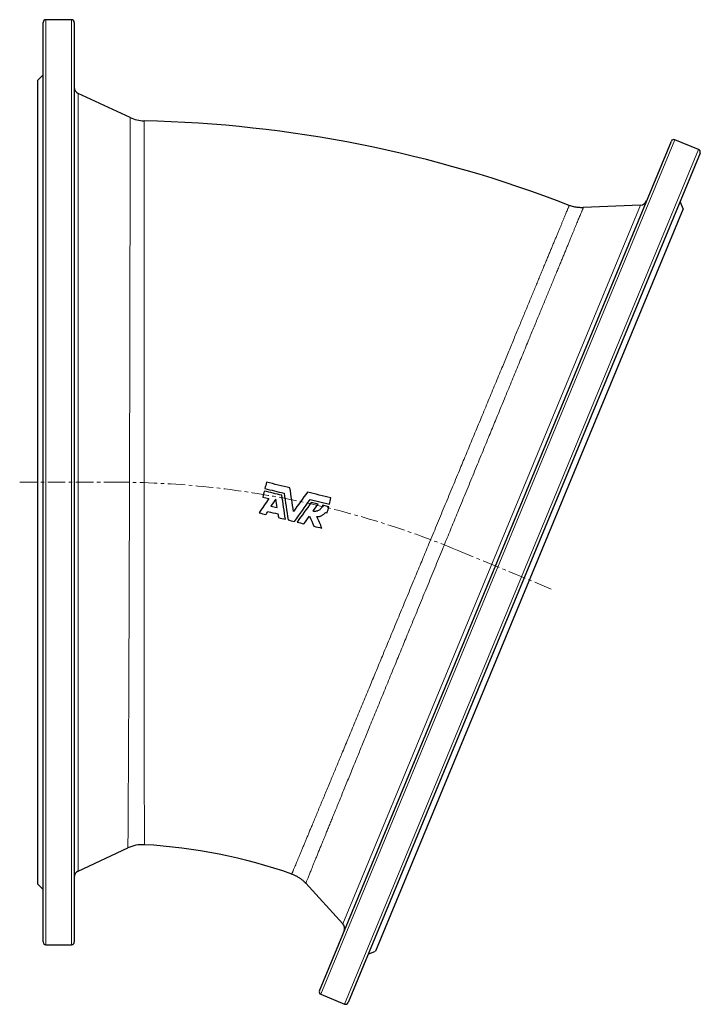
# Model space of a CAD drawing. Header units: millimetres. Extents: x 218 to 1676, y 119 to 1821.
# Tile 3 of 4: x 221 to 714, y 1085 to 1798. Entities that reach past the tile are written whole.
import ezdxf

# ---------------------------------------------------------------- set-up
doc = ezdxf.new("R2010")
doc.units = ezdxf.units.MM
doc.linetypes.add('CENTERX2', pattern=[20.32, 12.7, -2.54, 2.54, -2.54])
doc.layers.add('FORMAT', color=7, linetype='Continuous')

msp = doc.modelspace()

# ---------------------------------------------------------------- linework, layer by layer
at = {"color": 7, "linetype": 'Continuous', "lineweight": 25}
for p, q in [((258.88, 1798.17), (240.38, 1798.17)), ((238.38, 1130.17), (238.38, 1796.17)), ((260.88, 1796.17), (260.88, 1130.17)), ((238.38, 1758.17), (234.38, 1754.17)), ((234.38, 1754.17), (234.38, 1172.17)), ((301.41, 1727.28), (263.76, 1744.83)), ((301.4, 1727.26), (301.4, 1727.26)), ((311.4, 1724.92), (311.4, 1724.92)), ((438.38, 1094.87), (693.25, 1710.17)), ((712.95, 1704.17), (695.86, 1711.25)), ((714.03, 1701.56), (459.17, 1086.26)), ((670.93, 1663.84), (629.44, 1662.03)), ((701.66, 1661.23), (699.49, 1666.45)), ((701.66, 1661.23), (478.93, 1123.53)), ((397.45, 1452.35), (401.82, 1451.29)), ((431.77, 1450.6), (445.6, 1447.24)), ((437.51, 1447.32), (432.53, 1448.53)), ((403.32, 1445.92), (407.69, 1444.86)), ((445.17, 1445.46), (440.73, 1446.54)), ((442.76, 1441.34), (444.09, 1441.02)), ((263.76, 1181.52), (299.77, 1198.31)), ((234.38, 1172.17), (238.38, 1168.17)), ((428.52, 1172.7), (455.36, 1143.41)), ((240.38, 1128.17), (258.88, 1128.17)), ((473.71, 1121.36), (478.93, 1123.53)), ((439.46, 1092.25), (456.55, 1085.17))]:
    msp.add_line(p, q, dxfattribs=at)
at = {"color": 8, "linetype": 'Continuous', "lineweight": 18}
for p, q in [((240.38, 1798.17), (240.38, 1128.17)), ((258.88, 1128.17), (258.88, 1798.17)), ((263.76, 1744.83), (263.76, 1181.52)), ((695.86, 1711.25), (439.46, 1092.25)), ((456.55, 1085.17), (712.95, 1704.17)), ((455.36, 1143.41), (670.93, 1663.84))]:
    msp.add_line(p, q, dxfattribs=at)
at = {"color": 7, "linetype": 'Continuous', "lineweight": 25}
for centre, radius, start, end in [((240.38, 1796.17), 2, 90, 180), ((258.88, 1796.17), 2, 0, 90), ((265.88, 1749.36), 5, 180, 245), ((311.97, 1749.94), 25, 245.01664, 268.70636), ((290.88, 817.17), 908, 68.79499, 88.70499), ((695.09, 1709.41), 2, 67.5, 157.5), ((712.19, 1702.33), 2, 337.5, 67.5), ((670.71, 1668.83), 5, 272.5, 337.5), ((310.32, 1175.65), 25, 86.89713, 114.97379), ((290.88, 817.17), 384, 70.60463, 86.89526), ((265.88, 1176.99), 5, 115, 180), ((451.67, 1140.03), 5, 337.5, 42.5), ((240.38, 1130.17), 2, 180, 270), ((258.88, 1130.17), 2, 270, 0), ((440.23, 1094.1), 2, 157.5, 247.5), ((457.32, 1087.02), 2, 247.5, 337.5)]:
    msp.add_arc(centre, radius, start, end, dxfattribs=at)
at = {"color": 8, "linetype": 'Continuous', "lineweight": 18}
for points, knots in [([(299.76, 1198.33), (299.76, 1198.33), (299.76, 1198.32), (299.76, 1198.53), (299.76, 1198.95), (299.77, 1199.58), (299.77, 1200.4), (299.78, 1201.38), (299.79, 1202.46), (299.79, 1203.62), (299.8, 1204.92), (299.81, 1206.36), (299.82, 1208.03), (299.84, 1209.98), (299.85, 1212.23), (299.87, 1214.67), (299.88, 1217.3), (299.9, 1220.12), (299.92, 1223.13), (299.94, 1226.32), (299.96, 1229.51), (299.98, 1232.67), (300, 1235.76), (300.01, 1238.98), (300.03, 1242.32), (300.05, 1246), (300.08, 1250.04), (300.1, 1254.47), (300.13, 1259.06), (300.15, 1263.81), (300.18, 1268.7), (300.2, 1273.75), (300.23, 1278.94), (300.25, 1283.99), (300.27, 1288.87), (300.3, 1293.55), (300.32, 1298.33), (300.34, 1303.19), (300.36, 1308.45), (300.39, 1314.13), (300.41, 1320.24), (300.44, 1326.45), (300.46, 1332.77), (300.49, 1339.19), (300.51, 1345.7), (300.54, 1352.31), (300.56, 1358.64), (300.59, 1364.68), (300.61, 1370.42), (300.63, 1376.21), (300.65, 1382.05), (300.67, 1388.3), (300.69, 1394.97), (300.71, 1402.06), (300.73, 1409.2), (300.76, 1416.38), (300.78, 1423.59), (300.8, 1430.84), (300.82, 1438.11), (300.84, 1445.01), (300.86, 1451.54), (300.87, 1457.69), (300.89, 1463.84), (300.91, 1469.99), (300.92, 1476.52), (300.94, 1483.43), (300.96, 1490.7), (300.98, 1497.96), (300.99, 1505.19), (301.01, 1512.39), (301.03, 1519.55), (301.04, 1526.67), (301.06, 1533.36), (301.07, 1539.63), (301.09, 1545.5), (301.1, 1551.31), (301.11, 1557.08), (301.12, 1562.82), (301.13, 1568.52), (301.14, 1574.18), (301.16, 1579.77), (301.17, 1585.31), (301.18, 1590.77), (301.19, 1596.17), (301.2, 1601.49), (301.21, 1606.74), (301.22, 1611.9), (301.22, 1617.08), (301.23, 1622.27), (301.24, 1627.47), (301.25, 1632.55), (301.26, 1637.54), (301.27, 1642.33), (301.28, 1646.93), (301.28, 1651.34), (301.29, 1655.65), (301.3, 1659.86), (301.3, 1663.98), (301.31, 1668), (301.32, 1671.9), (301.32, 1675.89), (301.33, 1679.94), (301.34, 1684.03), (301.34, 1687.96), (301.35, 1691.7), (301.35, 1695.28), (301.36, 1698.67), (301.36, 1701.89), (301.37, 1704.77), (301.37, 1707.33), (301.37, 1709.6), (301.38, 1711.75), (301.38, 1713.76), (301.38, 1715.75), (301.39, 1717.69), (301.39, 1719.55), (301.39, 1721.21), (301.39, 1722.67), (301.4, 1723.93), (301.4, 1725), (301.4, 1725.86), (301.4, 1726.49), (301.4, 1726.92), (301.4, 1727.17), (301.4, 1727.28), (301.4, 1727.27), (301.4, 1727.26)], [0, 0, 0, 0, 0.005246, 0.014039, 0.022833, 0.031629, 0.040426, 0.04922, 0.056617, 0.064016, 0.071417, 0.078817, 0.086214, 0.095016, 0.10382, 0.112625, 0.121426, 0.130228, 0.139033, 0.147837, 0.156639, 0.164042, 0.171449, 0.178857, 0.186264, 0.193667, 0.202472, 0.21128, 0.220088, 0.228892, 0.237697, 0.246505, 0.255313, 0.264117, 0.271523, 0.278932, 0.286342, 0.293751, 0.301157, 0.30996, 0.318767, 0.327573, 0.336377, 0.34518, 0.353987, 0.362793, 0.371597, 0.379001, 0.386408, 0.393817, 0.401224, 0.408628, 0.417428, 0.426232, 0.435035, 0.443835, 0.452635, 0.461439, 0.470242, 0.479042, 0.486443, 0.493848, 0.501253, 0.508658, 0.516059, 0.524856, 0.533655, 0.542455, 0.551252, 0.560049, 0.568849, 0.577649, 0.586445, 0.593844, 0.601245, 0.608647, 0.616049, 0.623447, 0.630914, 0.638384, 0.645855, 0.653325, 0.660792, 0.668259, 0.675728, 0.683199, 0.690669, 0.698136, 0.706038, 0.713944, 0.72185, 0.729756, 0.737658, 0.745141, 0.752625, 0.76011, 0.767593, 0.775143, 0.782695, 0.790247, 0.797797, 0.806589, 0.815385, 0.82418, 0.832972, 0.841764, 0.850559, 0.859354, 0.868146, 0.875541, 0.882939, 0.890338, 0.897735, 0.90513, 0.913922, 0.922717, 0.931513, 0.940305, 0.949097, 0.957892, 0.966688, 0.97548, 0.982874, 0.990272, 0.997671, 1, 1, 1, 1]), ([(311.4, 1724.92), (311.4, 1724.92), (311.4, 1724.93), (311.4, 1724.72), (311.4, 1724.31), (311.4, 1723.69), (311.4, 1722.87), (311.4, 1721.86), (311.4, 1720.71), (311.4, 1719.46), (311.4, 1718.15), (311.4, 1716.7), (311.4, 1715.12), (311.4, 1713.29), (311.4, 1711.18), (311.4, 1708.77), (311.4, 1706.17), (311.4, 1703.38), (311.4, 1700.41), (311.4, 1697.26), (311.4, 1693.93), (311.4, 1690.61), (311.4, 1687.33), (311.41, 1684.12), (311.41, 1680.8), (311.41, 1677.35), (311.41, 1673.78), (311.41, 1670.08), (311.41, 1666.25), (311.41, 1662.3), (311.41, 1658.24), (311.41, 1654.05), (311.41, 1649.74), (311.41, 1645.33), (311.41, 1640.83), (311.41, 1636.25), (311.41, 1631.59), (311.41, 1626.84), (311.41, 1622), (311.42, 1617.07), (311.42, 1612.05), (311.42, 1606.95), (311.42, 1601.77), (311.42, 1596.52), (311.42, 1591.09), (311.42, 1585.48), (311.42, 1579.69), (311.42, 1573.83), (311.42, 1567.9), (311.43, 1561.68), (311.43, 1555.16), (311.43, 1548.34), (311.43, 1541.46), (311.43, 1534.52), (311.43, 1527.53), (311.44, 1520.48), (311.44, 1513.39), (311.44, 1506.64), (311.44, 1500.24), (311.44, 1494.2), (311.45, 1488.14), (311.45, 1482.07), (311.45, 1475.61), (311.45, 1468.75), (311.45, 1461.5), (311.46, 1454.25), (311.46, 1447.01), (311.46, 1439.79), (311.47, 1432.58), (311.47, 1425.39), (311.47, 1418.61), (311.47, 1412.24), (311.48, 1406.27), (311.48, 1400.33), (311.48, 1394.43), (311.49, 1388.19), (311.49, 1381.64), (311.49, 1374.77), (311.5, 1367.98), (311.5, 1361.26), (311.51, 1354.61), (311.51, 1348.05), (311.51, 1341.57), (311.52, 1335.53), (311.52, 1329.9), (311.53, 1324.68), (311.53, 1319.53), (311.54, 1314.46), (311.54, 1309.16), (311.54, 1303.65), (311.55, 1297.94), (311.56, 1292.37), (311.56, 1286.92), (311.57, 1281.61), (311.57, 1276.44), (311.58, 1271.41), (311.58, 1266.78), (311.59, 1262.54), (311.59, 1258.65), (311.6, 1254.88), (311.6, 1251.22), (311.61, 1247.45), (311.61, 1243.6), (311.62, 1239.7), (311.62, 1235.98), (311.63, 1232.43), (311.63, 1229.05), (311.64, 1225.85), (311.64, 1222.84), (311.64, 1220.15), (311.65, 1217.77), (311.65, 1215.67), (311.66, 1213.69), (311.66, 1211.86), (311.66, 1210.05), (311.66, 1208.3), (311.67, 1206.65), (311.67, 1205.2), (311.67, 1203.94), (311.67, 1202.89), (311.68, 1202.02), (311.68, 1201.36), (311.68, 1200.92), (311.68, 1200.69), (311.68, 1200.59), (311.68, 1200.62), (311.68, 1200.62)], [0, 0, 0, 0, 0.005124, 0.013919, 0.022711, 0.031504, 0.040299, 0.049095, 0.057887, 0.065283, 0.072681, 0.08008, 0.087478, 0.094873, 0.103666, 0.112461, 0.121257, 0.130049, 0.138841, 0.147637, 0.156432, 0.165224, 0.17262, 0.180018, 0.187417, 0.194815, 0.20221, 0.209693, 0.217178, 0.224663, 0.232146, 0.239696, 0.247249, 0.254801, 0.262352, 0.269819, 0.277289, 0.28476, 0.29223, 0.299697, 0.307164, 0.314634, 0.322106, 0.329576, 0.337043, 0.344945, 0.352851, 0.360758, 0.368664, 0.376567, 0.385364, 0.394164, 0.402964, 0.411761, 0.420558, 0.429358, 0.438159, 0.446956, 0.454355, 0.461756, 0.469159, 0.476561, 0.48396, 0.49276, 0.501564, 0.510368, 0.519169, 0.527969, 0.536773, 0.545577, 0.554377, 0.561779, 0.569184, 0.576589, 0.583994, 0.591396, 0.6002, 0.609007, 0.617814, 0.626617, 0.635421, 0.644228, 0.653035, 0.661838, 0.669243, 0.67665, 0.684059, 0.691467, 0.698871, 0.707676, 0.716483, 0.725291, 0.734096, 0.7429, 0.751708, 0.760516, 0.769321, 0.776726, 0.784135, 0.791545, 0.798953, 0.806359, 0.815159, 0.823963, 0.832767, 0.841568, 0.850368, 0.859172, 0.867976, 0.876776, 0.884179, 0.891585, 0.898992, 0.906397, 0.9138, 0.922592, 0.931387, 0.940182, 0.948974, 0.957766, 0.966561, 0.975356, 0.984148, 0.991543, 0.998942, 1, 1, 1, 1]), ([(418.41, 1179.4), (418.41, 1179.4), (418.4, 1179.38), (418.46, 1179.53), (418.6, 1179.87), (418.81, 1180.37), (419.07, 1181), (419.37, 1181.71), (419.72, 1182.56), (420.13, 1183.54), (420.62, 1184.71), (421.2, 1186.11), (421.89, 1187.77), (422.66, 1189.61), (423.5, 1191.62), (424.41, 1193.81), (425.39, 1196.18), (426.44, 1198.71), (427.51, 1201.27), (428.57, 1203.83), (429.62, 1206.35), (430.72, 1208.99), (431.86, 1211.74), (433.13, 1214.78), (434.53, 1218.15), (436.07, 1221.86), (437.68, 1225.72), (439.34, 1229.73), (441.07, 1233.89), (442.86, 1238.19), (444.7, 1242.63), (446.5, 1246.96), (448.25, 1251.16), (449.93, 1255.2), (451.65, 1259.34), (453.4, 1263.56), (455.3, 1268.14), (457.36, 1273.09), (459.58, 1278.44), (461.84, 1283.89), (464.15, 1289.45), (466.5, 1295.11), (468.89, 1300.87), (471.32, 1306.72), (473.65, 1312.34), (475.88, 1317.72), (478.01, 1322.83), (480.15, 1328), (482.32, 1333.22), (484.64, 1338.82), (487.12, 1344.81), (489.77, 1351.19), (492.44, 1357.62), (495.13, 1364.11), (497.84, 1370.63), (500.56, 1377.2), (503.3, 1383.8), (505.9, 1390.08), (508.37, 1396.03), (510.69, 1401.63), (513.02, 1407.25), (515.36, 1412.88), (517.84, 1418.87), (520.47, 1425.21), (523.24, 1431.91), (526.02, 1438.59), (528.78, 1445.27), (531.54, 1451.92), (534.29, 1458.55), (537.03, 1465.16), (539.61, 1471.38), (542.03, 1477.22), (544.3, 1482.69), (546.55, 1488.13), (548.79, 1493.53), (551.15, 1499.22), (553.63, 1505.2), (556.22, 1511.45), (558.78, 1517.64), (561.32, 1523.75), (563.81, 1529.78), (566.28, 1535.73), (568.71, 1541.59), (570.97, 1547.05), (573.08, 1552.13), (575.03, 1556.84), (576.95, 1561.47), (578.84, 1566.03), (580.71, 1570.53), (582.54, 1574.97), (584.35, 1579.33), (586.13, 1583.61), (587.87, 1587.82), (589.58, 1591.94), (591.25, 1595.98), (592.88, 1599.92), (594.47, 1603.74), (596, 1607.45), (597.49, 1611.04), (598.93, 1614.52), (600.34, 1617.9), (601.69, 1621.18), (603, 1624.34), (604.26, 1627.39), (605.48, 1630.32), (606.65, 1633.15), (607.79, 1635.9), (608.91, 1638.59), (609.98, 1641.19), (611.01, 1643.65), (611.97, 1645.98), (612.91, 1648.26), (613.82, 1650.45), (614.69, 1652.55), (615.49, 1654.47), (616.21, 1656.21), (616.86, 1657.78), (617.43, 1659.16), (617.93, 1660.36), (618.33, 1661.33), (618.64, 1662.09), (618.89, 1662.68), (619.08, 1663.13), (619.21, 1663.46), (619.3, 1663.66), (619.3, 1663.68), (619.3, 1663.68)], [0, 0, 0, 0, 0.003234, 0.012026, 0.020817, 0.029605, 0.036997, 0.044392, 0.051788, 0.059183, 0.066575, 0.07536, 0.084147, 0.092935, 0.10172, 0.110505, 0.119292, 0.12808, 0.136865, 0.144253, 0.151645, 0.159037, 0.166429, 0.173817, 0.182608, 0.191402, 0.200196, 0.208987, 0.217778, 0.226572, 0.235366, 0.244157, 0.25155, 0.258946, 0.266343, 0.273739, 0.281133, 0.289932, 0.298735, 0.307538, 0.316337, 0.325137, 0.33394, 0.342743, 0.351542, 0.358943, 0.366347, 0.373751, 0.381155, 0.388556, 0.39736, 0.406167, 0.414974, 0.423778, 0.432582, 0.441389, 0.450196, 0.459, 0.466405, 0.473813, 0.481221, 0.488629, 0.496034, 0.504837, 0.513644, 0.522451, 0.531254, 0.540057, 0.548864, 0.55767, 0.566474, 0.573878, 0.581286, 0.588694, 0.596102, 0.603507, 0.612307, 0.62111, 0.629914, 0.638714, 0.647515, 0.656318, 0.665122, 0.673922, 0.681324, 0.688729, 0.696136, 0.703541, 0.710943, 0.718433, 0.725925, 0.733417, 0.740907, 0.748465, 0.756024, 0.763584, 0.771141, 0.778608, 0.786077, 0.793547, 0.801017, 0.808483, 0.815949, 0.823418, 0.830889, 0.838358, 0.845824, 0.853726, 0.861631, 0.869538, 0.877443, 0.885345, 0.894138, 0.902935, 0.911731, 0.920524, 0.929317, 0.938114, 0.94691, 0.955703, 0.963099, 0.970498, 0.977898, 0.985297, 0.992693, 1, 1, 1, 1]), ([(629.44, 1662.03), (629.44, 1662.01), (629.43, 1661.99), (629.33, 1661.74), (629.15, 1661.31), (628.89, 1660.69), (628.56, 1659.88), (628.15, 1658.89), (627.66, 1657.71), (627.1, 1656.36), (626.5, 1654.9), (625.87, 1653.37), (625.22, 1651.8), (624.53, 1650.11), (623.78, 1648.3), (622.97, 1646.35), (622.12, 1644.27), (621.21, 1642.06), (620.24, 1639.73), (619.23, 1637.27), (618.17, 1634.69), (617.06, 1632), (615.89, 1629.18), (614.69, 1626.25), (613.43, 1623.21), (612.1, 1619.99), (610.7, 1616.58), (609.22, 1613), (607.69, 1609.29), (606.11, 1605.46), (604.52, 1601.59), (602.9, 1597.68), (601.28, 1593.74), (599.61, 1589.7), (597.9, 1585.55), (596.15, 1581.3), (594.35, 1576.94), (592.52, 1572.5), (590.55, 1567.71), (588.43, 1562.58), (586.17, 1557.08), (583.86, 1551.47), (581.51, 1545.77), (579.11, 1539.96), (576.68, 1534.06), (574.22, 1528.07), (571.85, 1522.32), (569.58, 1516.83), (567.43, 1511.6), (565.26, 1506.33), (563.07, 1501), (560.72, 1495.3), (558.21, 1489.2), (555.53, 1482.71), (552.84, 1476.16), (550.13, 1469.57), (547.4, 1462.95), (544.66, 1456.28), (541.91, 1449.59), (539.29, 1443.23), (536.81, 1437.2), (534.48, 1431.53), (532.14, 1425.84), (529.8, 1420.15), (527.31, 1414.1), (524.68, 1407.7), (521.9, 1400.94), (519.13, 1394.2), (516.37, 1387.47), (513.62, 1380.77), (510.88, 1374.1), (508.15, 1367.45), (505.58, 1361.2), (503.17, 1355.33), (500.92, 1349.84), (498.68, 1344.39), (496.46, 1338.98), (494.12, 1333.27), (491.67, 1327.28), (489.1, 1321.03), (486.57, 1314.85), (484.07, 1308.75), (481.6, 1302.73), (479.17, 1296.8), (476.78, 1290.96), (474.56, 1285.52), (472.49, 1280.47), (470.57, 1275.79), (468.69, 1271.18), (466.84, 1266.66), (464.91, 1261.94), (462.91, 1257.05), (460.85, 1252), (458.84, 1247.08), (456.88, 1242.29), (454.98, 1237.63), (453.14, 1233.11), (451.35, 1228.73), (449.71, 1224.72), (448.22, 1221.06), (446.85, 1217.72), (445.54, 1214.48), (444.26, 1211.36), (442.96, 1208.15), (441.63, 1204.9), (440.3, 1201.63), (439.03, 1198.52), (437.84, 1195.58), (436.71, 1192.81), (435.65, 1190.21), (434.66, 1187.78), (433.79, 1185.64), (433.03, 1183.78), (432.37, 1182.15), (431.76, 1180.64), (431.2, 1179.27), (430.66, 1177.94), (430.16, 1176.69), (429.7, 1175.56), (429.31, 1174.62), (429, 1173.85), (428.77, 1173.28), (428.61, 1172.9), (428.53, 1172.7), (428.54, 1172.71), (428.54, 1172.71)], [0, 0, 0, 0, 0.007307, 0.0161, 0.024896, 0.033692, 0.042485, 0.051278, 0.060074, 0.06887, 0.077663, 0.085058, 0.092457, 0.099857, 0.107255, 0.114651, 0.122117, 0.129586, 0.137056, 0.144525, 0.151991, 0.159457, 0.166926, 0.174396, 0.181865, 0.189331, 0.197233, 0.205138, 0.213044, 0.220949, 0.22885, 0.23634, 0.243832, 0.251324, 0.258814, 0.266371, 0.27393, 0.28149, 0.289047, 0.297847, 0.30665, 0.315453, 0.324253, 0.333053, 0.341856, 0.350659, 0.359459, 0.366861, 0.374266, 0.381672, 0.389077, 0.396478, 0.405281, 0.414087, 0.422894, 0.431696, 0.440499, 0.449305, 0.458112, 0.466914, 0.474319, 0.481726, 0.489134, 0.496542, 0.503946, 0.512749, 0.521556, 0.530363, 0.539166, 0.547969, 0.556776, 0.565583, 0.574386, 0.581791, 0.589198, 0.596607, 0.604014, 0.611419, 0.620218, 0.629021, 0.637823, 0.646622, 0.655422, 0.664224, 0.673027, 0.681826, 0.689227, 0.69663, 0.704035, 0.711438, 0.718839, 0.72763, 0.736424, 0.745219, 0.75401, 0.762801, 0.771595, 0.780389, 0.78918, 0.796574, 0.80397, 0.811368, 0.818764, 0.826157, 0.834943, 0.843732, 0.852521, 0.861307, 0.870093, 0.878882, 0.887671, 0.896457, 0.903846, 0.911238, 0.918631, 0.926024, 0.933413, 0.942203, 0.950995, 0.959788, 0.968578, 0.977367, 0.98616, 0.994953, 1, 1, 1, 1])]:
    msp.add_open_spline(points, degree=3, knots=knots, dxfattribs=at)
at = {"color": 7, "linetype": 'Continuous', "lineweight": 25}
for points in [[(629.44, 1662.03), (628.87, 1662.01), (627.72, 1661.99), (626, 1662.1), (624.29, 1662.31), (622.6, 1662.66), (620.93, 1663.1), (619.85, 1663.5), (619.31, 1663.7)], [(400.08, 1463.17), (399.7, 1461.64), (399.33, 1460.1), (398.96, 1458.57)], [(417.07, 1459.05), (411.41, 1460.42), (405.74, 1461.8), (400.08, 1463.17)], [(398.53, 1456.79), (398.17, 1455.31), (397.81, 1453.83), (397.45, 1452.35)], [(411.16, 1453.72), (406.95, 1454.74), (402.74, 1455.77), (398.53, 1456.79)], [(398.96, 1458.57), (403.57, 1457.45), (408.18, 1456.33), (412.79, 1455.21)], [(412.79, 1455.21), (413.76, 1448.75), (414.72, 1442.31), (415.68, 1435.86)], [(419.62, 1441.96), (418.77, 1447.66), (417.92, 1453.35), (417.07, 1459.05)], [(429.73, 1455.97), (426.36, 1451.3), (422.99, 1446.63), (419.62, 1441.96)], [(446.72, 1451.85), (441.06, 1453.22), (435.39, 1454.6), (429.73, 1455.97)], [(401.82, 1451.29), (399.44, 1447.84), (397.06, 1444.4), (394.68, 1440.96)], [(406.79, 1450.93), (405.63, 1449.26), (404.48, 1447.59), (403.32, 1445.92)], [(407.69, 1444.86), (407.39, 1446.88), (407.09, 1448.91), (406.79, 1450.93)], [(413.76, 1436.33), (412.9, 1442.12), (412.03, 1447.92), (411.16, 1453.72)], [(420.33, 1434.74), (424.14, 1440.02), (427.95, 1445.31), (431.77, 1450.6)], [(432.53, 1448.53), (429.1, 1443.77), (425.67, 1439.02), (422.25, 1434.27)], [(445.6, 1447.24), (445.98, 1448.78), (446.35, 1450.31), (446.72, 1451.85)], [(394.68, 1440.96), (396.33, 1440.56), (397.98, 1440.16), (399.62, 1439.76)], [(399.62, 1439.76), (400.13, 1440.5), (400.64, 1441.24), (401.15, 1441.98)], [(401.15, 1441.98), (403.56, 1441.39), (405.98, 1440.81), (408.39, 1440.22)], [(433.76, 1442.12), (435.01, 1443.85), (436.26, 1445.59), (437.51, 1447.32)], [(444.09, 1441.02), (444.45, 1442.5), (444.81, 1443.98), (445.17, 1445.46)], [(408.39, 1440.22), (408.52, 1439.33), (408.65, 1438.43), (408.79, 1437.54)], [(408.79, 1437.54), (410.45, 1437.14), (412.11, 1436.73), (413.76, 1436.33)], [(415.68, 1435.86), (417.23, 1435.49), (418.78, 1435.11), (420.33, 1434.74)], [(422.25, 1434.27), (423.91, 1433.87), (425.57, 1433.46), (427.22, 1433.06)], [(427.22, 1433.06), (428.57, 1434.93), (429.92, 1436.8), (431.27, 1438.67)], [(431.27, 1438.67), (432.33, 1436.21), (433.39, 1433.76), (434.45, 1431.31)], [(440.22, 1429.91), (439.02, 1432.68), (437.82, 1435.46), (436.62, 1438.23)], [(434.45, 1431.31), (436.37, 1430.84), (438.29, 1430.37), (440.22, 1429.91)], [(418.4, 1179.38), (419.04, 1179.14), (420.31, 1178.66), (422.14, 1177.74), (423.89, 1176.69), (425.55, 1175.49), (427.11, 1174.17), (428.06, 1173.18), (428.53, 1172.69)]]:
    msp.add_open_spline(points, degree=3, dxfattribs=at)
for points, knots in [([(440.73, 1446.54), (440.64, 1446.17), (440.51, 1445.81), (440.28, 1445.29), (440.19, 1445.13), (440, 1444.8), (439.9, 1444.64), (439.56, 1444.17), (439.31, 1443.89), (438.76, 1443.37), (438.46, 1443.13), (437.82, 1442.72), (437.48, 1442.55), (436.95, 1442.34), (436.77, 1442.28), (436.4, 1442.18), (436.22, 1442.13), (435.66, 1442.03), (435.28, 1442), (434.52, 1442), (434.14, 1442.04), (433.76, 1442.12)], [0, 0, 0, 0, 0.125, 0.125, 0.1875, 0.1875, 0.25, 0.25, 0.375, 0.375, 0.5, 0.5, 0.625, 0.625, 0.6875, 0.6875, 0.75, 0.75, 0.875, 0.875, 1, 1, 1, 1]), ([(436.62, 1438.23), (437.23, 1438.21), (437.82, 1438.27), (438.69, 1438.47), (438.98, 1438.55), (439.55, 1438.75), (440.1, 1438.99), (440.61, 1439.29), (441.11, 1439.63), (441.35, 1439.81), (442.02, 1440.4), (442.42, 1440.85), (442.76, 1441.34)], [0, 0, 0, 0, 0.25, 0.25, 0.375, 0.375, 0.5, 0.625, 0.625, 0.75, 0.75, 1, 1, 1, 1])]:
    msp.add_open_spline(points, degree=3, knots=knots, dxfattribs=at)
at = {"layer": 'FORMAT', "linetype": 'CENTERX2', "lineweight": 18}
for p, q in [((221.39, 1463.17), (290.88, 1463.17)), ((538.09, 1414), (606.14, 1385.82))]:
    msp.add_line(p, q, dxfattribs=at)
msp.add_arc((290.88, 817.17), 646, 67.5, 90, dxfattribs=at)

doc.saveas('drawing.dxf')
